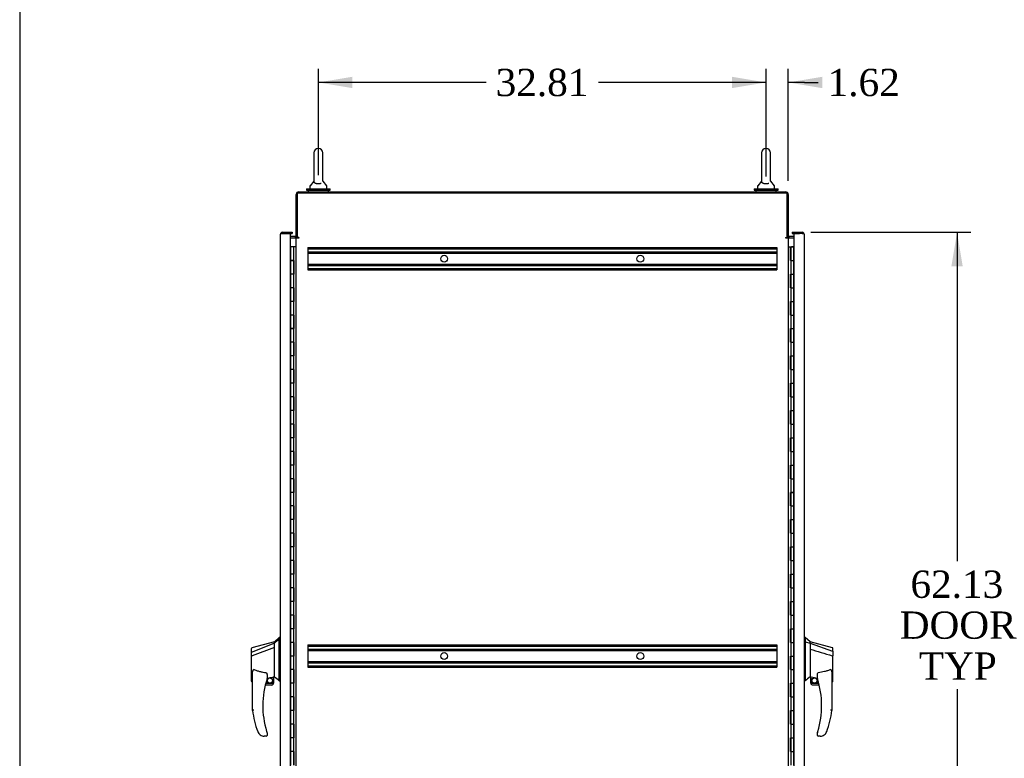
# Model space of a CAD drawing. Header units: inches. Extents: x 2 to 538, y -2 to 358.
# Tile 2 of 18: x 2 to 74, y 164 to 218. Entities that reach past the tile are written whole.
import ezdxf
from ezdxf.enums import TextEntityAlignment as Align
from ezdxf.lldxf.tags import DXFTag

# ---------------------------------------------------------------- set-up
doc = ezdxf.new("R2010")
doc.units = ezdxf.units.IN
doc.header["$MEASUREMENT"] = 0
for name, color, linetype in [('COM42890-5', 7, 'Continuous'), ('COM44036', 7, 'Continuous'), ('COM54578-60', 7, 'Continuous'), ('COM56746-3', 7, 'Continuous'), ('COM70839-3', 7, 'Continuous'), ('COM71118-4', 7, 'Continuous'), ('COM71119-3', 7, 'Continuous'), ('Default', 7, 'Continuous'), ('GSK11033', 7, 'Continuous'), ('HAN13066', 7, 'Continuous'), ('SCS00680', 7, 'Continuous'), ('WAF25362', 7, 'Continuous'), ('WAM254785', 7, 'Continuous')]:
    doc.layers.add(name, color=color, linetype=linetype)
doc.styles.add('SEACAD_Times_New_Roman', font='times.ttf')
tags = doc.linetypes.add('HIDDEN2', pattern=[0.1875, 0.125, -0.0625]).pattern_tags.tags
tags[6:7] = [DXFTag(74, 4), DXFTag(75, 0), DXFTag(340, '0'), DXFTag(46, 0.0), DXFTag(50, 0.0), DXFTag(44, 0.0), DXFTag(45, 0.0)]
tags[4:5] = [DXFTag(74, 4), DXFTag(75, 0), DXFTag(340, '0'), DXFTag(46, 0.0), DXFTag(50, 0.0), DXFTag(44, 0.0), DXFTag(45, 0.0)]
doc.dimstyles.new('HAMMOND_(STH_-_540x360)', dxfattribs={"dimtxt": 2, "dimasz": 2.5, "dimexe": 1, "dimexo": 1, "dimgap": 0.5, "dimtad": 0, "dimtih": 1, "dimtoh": 1, "dimzin": 0, "dimdsep": 46, "dimtxsty": 'SEACAD_Times_New_Roman', "dimblk1": '_SE_FILLED', "dimblk2": '_SE_FILLED', "dimsah": 1, "dimcen": 1, "dimadec": 0, "dimazin": 0, "dimtfac": 0.8, "dimtofl": 0, "dimtmove": 0, "dimatfit": 3, "dimfxl": 1, "dimtolj": 1, "dimtzin": 0, "dimarcsym": 0})

# ---------------------------------------------------------------- blocks, each defined once
blk = doc.blocks.new('SE4')
at = {"layer": 'COM42890-5', "color": 7, "linetype": 'HIDDEN2'}
for p, q in [((23.136, 201.4), (23.136, 201.262)), ((23.136, 201.4), (57.511, 201.4)), ((57.511, 201.4), (57.511, 201.262)), ((23.136, 201.305), (57.511, 201.305)), ((23.136, 201.262), (23.136, 199.913)), ((23.136, 201.081), (57.511, 201.081)), ((23.136, 200.986), (57.511, 200.986)), ((57.511, 201.262), (57.511, 199.913)), ((23.136, 200.189), (57.511, 200.189)), ((23.136, 200.094), (57.511, 200.094)), ((23.136, 199.913), (23.136, 199.775)), ((57.511, 199.913), (57.511, 199.775)), ((23.136, 199.87), (57.511, 199.87)), ((23.136, 199.775), (57.511, 199.775)), ((23.136, 172.27), (23.136, 172.132)), ((23.136, 172.27), (57.511, 172.27)), ((23.136, 172.175), (57.511, 172.175)), ((23.136, 172.132), (23.136, 170.783)), ((23.136, 171.951), (57.511, 171.951)), ((23.136, 171.856), (57.511, 171.856)), ((57.511, 172.27), (57.511, 172.132)), ((57.511, 172.132), (57.511, 170.783)), ((23.136, 171.059), (57.511, 171.059)), ((23.136, 170.964), (57.511, 170.964)), ((23.136, 170.783), (23.136, 170.645)), ((23.136, 170.74), (57.511, 170.74)), ((23.136, 170.645), (57.511, 170.645)), ((57.511, 170.783), (57.511, 170.645))]:
    blk.add_line(p, q, dxfattribs=at)
for centre in [(33.136, 200.587), (47.511, 200.587), (33.136, 171.457), (47.511, 171.457)]:
    blk.add_circle(centre, 0.25, dxfattribs=at)
at = {"layer": 'COM44036', "color": 7, "linetype": 'Continuous'}
for p, q in [((58.64, 202.521), (58.64, 202.426)), ((58.64, 202.521), (59.372, 202.521)), ((58.64, 202.426), (59.17, 202.426)), ((58.77, 202.426), (58.77, 140.491)), ((59.372, 202.426), (58.77, 202.426)), ((59.372, 202.426), (59.372, 202.426)), ((59.435, 202.426), (59.372, 202.426)), ((59.372, 202.426), (59.486, 202.426)), ((59.435, 202.426), (59.486, 202.465)), ((59.515, 202.378), (59.515, 140.539)), ((59.515, 202.378), (59.515, 202.378)), ((59.515, 202.378), (59.515, 202.378))]:
    blk.add_line(p, q, dxfattribs=at)
for start, end in [(37.50359, 90), (0.15607, 37.50359), (0, 0.07617)]:
    blk.add_arc((59.372, 202.378), 0.143, start, end, dxfattribs=at)
blk.add_open_spline([(59.486, 202.426), (59.495, 202.418), (59.503, 202.41), (59.51, 202.398), (59.512, 202.394), (59.515, 202.386), (59.515, 202.382), (59.515, 202.378)], degree=3, knots=[0, 0, 0, 0, 0.5, 0.5, 0.75, 0.75, 1, 1, 1, 1], dxfattribs=at)
at = {"layer": 'COM54578-60', "color": 7, "linetype": 'Continuous'}
for p, q in [((21.878, 201.458), (21.876, 201.458)), ((22.082, 201.458), (21.878, 201.458)), ((21.878, 201.458), (21.878, 200.458)), ((22.293, 201.458), (22.082, 201.458)), ((22.082, 201.458), (22.082, 200.458)), ((58.353, 201.458), (58.521, 201.458)), ((58.521, 201.458), (58.525, 201.458)), ((58.521, 200.458), (58.521, 201.458)), ((58.525, 201.458), (58.525, 200.458)), ((58.534, 201.458), (58.768, 201.458)), ((58.534, 201.458), (58.534, 200.458)), ((58.589, 201.467), (58.589, 201.493)), ((58.589, 201.493), (58.639, 201.493)), ((58.639, 201.467), (58.589, 201.467)), ((58.601, 201.467), (58.601, 201.458)), ((58.639, 201.493), (58.664, 201.493)), ((58.639, 201.467), (58.664, 201.467)), ((58.664, 201.493), (58.714, 201.493)), ((58.714, 201.467), (58.664, 201.467)), ((58.701, 201.458), (58.701, 201.467)), ((58.714, 201.493), (58.714, 201.467)), ((58.768, 201.458), (58.77, 201.458)), ((58.768, 200.458), (58.768, 201.458)), ((21.878, 200.458), (21.878, 199.457)), ((21.878, 200.458), (22.112, 200.458)), ((21.878, 200.458), (21.878, 200.458)), ((22.082, 200.458), (21.878, 200.458)), ((21.94, 200.458), (21.94, 200.458)), ((21.945, 200.458), (21.945, 200.458)), ((22.045, 200.458), (22.045, 200.458)), ((22.126, 200.458), (22.082, 200.458)), ((22.112, 199.458), (22.112, 200.458)), ((22.121, 199.458), (22.121, 200.458)), ((22.126, 200.458), (22.126, 199.458)), ((58.521, 200.458), (58.565, 200.458)), ((58.565, 200.458), (58.768, 200.458)), ((58.565, 200.458), (58.768, 200.458)), ((58.565, 199.458), (58.565, 200.458)), ((58.768, 199.458), (58.768, 200.458)), ((22.082, 199.458), (21.878, 199.458)), ((21.878, 199.458), (21.878, 198.458)), ((22.112, 199.457), (21.878, 199.457)), ((22.082, 199.458), (22.082, 198.458)), ((22.126, 199.458), (22.082, 199.458)), ((58.521, 198.458), (58.521, 199.458)), ((58.521, 199.458), (58.565, 199.458)), ((58.525, 199.458), (58.525, 198.458)), ((58.534, 199.459), (58.768, 199.459)), ((58.534, 199.458), (58.534, 198.458)), ((58.565, 199.458), (58.768, 199.458)), ((58.768, 198.458), (58.768, 199.459)), ((21.878, 198.458), (21.878, 197.457)), ((22.082, 198.458), (21.878, 198.458)), ((22.082, 198.458), (21.878, 198.458)), ((22.126, 198.458), (22.082, 198.458)), ((22.112, 197.458), (22.112, 198.458)), ((22.121, 197.458), (22.121, 198.458)), ((22.126, 198.458), (22.126, 197.458)), ((58.521, 198.458), (58.565, 198.458)), ((58.565, 198.458), (58.768, 198.458)), ((58.565, 198.458), (58.768, 198.458)), ((58.565, 197.458), (58.565, 198.458)), ((58.768, 197.458), (58.768, 198.458)), ((22.082, 197.458), (21.878, 197.458)), ((21.878, 197.458), (21.878, 196.458)), ((22.112, 197.457), (21.878, 197.457)), ((22.082, 197.458), (22.082, 196.458)), ((22.126, 197.458), (22.082, 197.458)), ((58.521, 196.458), (58.521, 197.458)), ((58.521, 197.458), (58.565, 197.458)), ((58.525, 197.458), (58.525, 196.458)), ((58.534, 197.459), (58.768, 197.459)), ((58.534, 197.458), (58.534, 196.458)), ((58.565, 197.458), (58.768, 197.458)), ((58.768, 196.458), (58.768, 197.459)), ((21.878, 196.458), (21.878, 195.457)), ((22.082, 196.458), (21.878, 196.458)), ((22.082, 196.458), (21.878, 196.458)), ((22.126, 196.458), (22.082, 196.458)), ((22.112, 195.458), (22.112, 196.458)), ((22.121, 195.458), (22.121, 196.458)), ((22.126, 196.458), (22.126, 195.458)), ((58.521, 196.458), (58.565, 196.458)), ((58.565, 196.458), (58.768, 196.458)), ((58.565, 196.458), (58.768, 196.458)), ((58.565, 195.458), (58.565, 196.458)), ((58.768, 195.458), (58.768, 196.458)), ((22.082, 195.458), (21.878, 195.458)), ((21.878, 195.458), (21.878, 194.458)), ((22.112, 195.457), (21.878, 195.457)), ((22.082, 195.458), (22.082, 194.458)), ((22.126, 195.458), (22.082, 195.458)), ((58.521, 194.458), (58.521, 195.458)), ((58.521, 195.458), (58.565, 195.458)), ((58.525, 195.458), (58.525, 194.458)), ((58.534, 195.459), (58.768, 195.459)), ((58.534, 195.458), (58.534, 194.458)), ((58.565, 195.458), (58.768, 195.458)), ((58.768, 194.458), (58.768, 195.459)), ((21.878, 194.458), (21.878, 193.457)), ((22.082, 194.458), (21.878, 194.458)), ((22.082, 194.458), (21.878, 194.458)), ((22.126, 194.458), (22.082, 194.458)), ((22.112, 193.458), (22.112, 194.458)), ((22.121, 193.458), (22.121, 194.458)), ((22.126, 194.458), (22.126, 193.458)), ((58.521, 194.458), (58.565, 194.458)), ((58.565, 194.458), (58.768, 194.458)), ((58.565, 194.458), (58.768, 194.458)), ((58.565, 193.458), (58.565, 194.458)), ((58.768, 193.458), (58.768, 194.458)), ((22.082, 193.458), (21.878, 193.458)), ((21.878, 193.458), (21.878, 192.458)), ((22.112, 193.457), (21.878, 193.457)), ((22.082, 193.458), (22.082, 192.458)), ((22.126, 193.458), (22.082, 193.458)), ((58.521, 192.458), (58.521, 193.458)), ((58.521, 193.458), (58.565, 193.458)), ((58.525, 193.458), (58.525, 192.458)), ((58.534, 193.459), (58.768, 193.459)), ((58.534, 193.458), (58.534, 192.458)), ((58.565, 193.458), (58.768, 193.458)), ((58.768, 192.458), (58.768, 193.459)), ((21.878, 192.458), (21.878, 191.457)), ((22.082, 192.458), (21.878, 192.458)), ((22.082, 192.458), (21.878, 192.458)), ((22.126, 192.458), (22.082, 192.458)), ((22.112, 191.458), (22.112, 192.458)), ((22.121, 191.458), (22.121, 192.458)), ((22.126, 192.458), (22.126, 191.458)), ((58.521, 192.458), (58.565, 192.458)), ((58.565, 192.458), (58.768, 192.458)), ((58.565, 192.458), (58.768, 192.458)), ((58.565, 191.458), (58.565, 192.458)), ((58.768, 191.458), (58.768, 192.458)), ((22.082, 191.458), (21.878, 191.458)), ((21.878, 191.458), (21.878, 190.458)), ((22.112, 191.457), (21.878, 191.457)), ((22.082, 191.458), (22.082, 190.458)), ((22.126, 191.458), (22.082, 191.458)), ((58.521, 190.458), (58.521, 191.458)), ((58.521, 191.458), (58.565, 191.458)), ((58.525, 191.458), (58.525, 190.458)), ((58.534, 191.459), (58.768, 191.459)), ((58.534, 191.458), (58.534, 190.458)), ((58.565, 191.458), (58.768, 191.458)), ((58.768, 190.458), (58.768, 191.459)), ((21.878, 190.458), (21.878, 189.457)), ((22.082, 190.458), (21.878, 190.458)), ((22.082, 190.458), (21.878, 190.458)), ((22.126, 190.458), (22.082, 190.458)), ((22.112, 189.458), (22.112, 190.458)), ((22.121, 189.458), (22.121, 190.458)), ((22.126, 190.458), (22.126, 189.458)), ((58.521, 190.458), (58.565, 190.458)), ((58.565, 190.458), (58.768, 190.458)), ((58.565, 190.458), (58.768, 190.458)), ((58.565, 189.458), (58.565, 190.458)), ((58.768, 189.458), (58.768, 190.458)), ((22.082, 189.458), (21.878, 189.458)), ((21.878, 189.458), (21.878, 188.458)), ((22.112, 189.457), (21.878, 189.457)), ((22.082, 189.458), (22.082, 188.458)), ((22.126, 189.458), (22.082, 189.458)), ((58.521, 188.458), (58.521, 189.458)), ((58.521, 189.458), (58.565, 189.458)), ((58.525, 189.458), (58.525, 188.458)), ((58.534, 189.459), (58.768, 189.459)), ((58.534, 189.458), (58.534, 188.458)), ((58.565, 189.458), (58.768, 189.458)), ((58.768, 188.458), (58.768, 189.459)), ((21.878, 188.458), (21.878, 187.457)), ((22.082, 188.458), (21.878, 188.458)), ((22.082, 188.458), (21.878, 188.458)), ((22.126, 188.458), (22.082, 188.458)), ((22.112, 187.458), (22.112, 188.458)), ((22.121, 187.458), (22.121, 188.458)), ((22.126, 188.458), (22.126, 187.458)), ((58.521, 188.458), (58.565, 188.458)), ((58.565, 188.458), (58.768, 188.458)), ((58.565, 188.458), (58.768, 188.458)), ((58.565, 187.458), (58.565, 188.458)), ((58.768, 187.458), (58.768, 188.458)), ((22.082, 187.458), (21.878, 187.458)), ((21.878, 187.458), (21.878, 186.458)), ((22.112, 187.457), (21.878, 187.457)), ((22.082, 187.458), (22.082, 186.458)), ((22.126, 187.458), (22.082, 187.458)), ((58.521, 186.458), (58.521, 187.458)), ((58.521, 187.458), (58.565, 187.458)), ((58.525, 187.458), (58.525, 186.458)), ((58.534, 187.459), (58.768, 187.459)), ((58.534, 187.458), (58.534, 186.458)), ((58.565, 187.458), (58.768, 187.458)), ((58.768, 186.458), (58.768, 187.459)), ((21.878, 186.458), (21.878, 185.457)), ((22.082, 186.458), (21.878, 186.458)), ((22.082, 186.458), (21.878, 186.458)), ((22.126, 186.458), (22.082, 186.458)), ((22.112, 185.458), (22.112, 186.458)), ((22.121, 185.458), (22.121, 186.458)), ((22.126, 186.458), (22.126, 185.458)), ((58.521, 186.458), (58.565, 186.458)), ((58.565, 186.458), (58.768, 186.458)), ((58.565, 186.458), (58.768, 186.458)), ((58.565, 185.458), (58.565, 186.458)), ((58.768, 185.458), (58.768, 186.458)), ((22.082, 185.458), (21.878, 185.458)), ((21.878, 185.458), (21.878, 184.458)), ((22.112, 185.457), (21.878, 185.457)), ((22.082, 185.458), (22.082, 184.458)), ((22.126, 185.458), (22.082, 185.458)), ((58.521, 184.458), (58.521, 185.458)), ((58.521, 185.458), (58.565, 185.458)), ((58.525, 185.458), (58.525, 184.458)), ((58.534, 185.459), (58.768, 185.459)), ((58.534, 185.458), (58.534, 184.458)), ((58.565, 185.458), (58.768, 185.458)), ((58.768, 184.458), (58.768, 185.459)), ((21.878, 184.458), (21.878, 183.457)), ((22.082, 184.458), (21.878, 184.458)), ((22.082, 184.458), (21.878, 184.458)), ((22.126, 184.458), (22.082, 184.458)), ((22.112, 183.458), (22.112, 184.458)), ((22.121, 183.458), (22.121, 184.458)), ((22.126, 184.458), (22.126, 183.458)), ((58.521, 184.458), (58.565, 184.458)), ((58.565, 184.458), (58.768, 184.458)), ((58.565, 184.458), (58.768, 184.458)), ((58.565, 183.458), (58.565, 184.458)), ((58.768, 183.458), (58.768, 184.458)), ((22.082, 183.458), (21.878, 183.458)), ((21.878, 183.458), (21.878, 182.458)), ((22.112, 183.457), (21.878, 183.457)), ((22.082, 183.458), (22.082, 182.458)), ((22.126, 183.458), (22.082, 183.458)), ((58.521, 182.458), (58.521, 183.458)), ((58.521, 183.458), (58.565, 183.458)), ((58.525, 183.458), (58.525, 182.458)), ((58.534, 183.459), (58.768, 183.459)), ((58.534, 183.458), (58.534, 182.458)), ((58.565, 183.458), (58.768, 183.458)), ((58.768, 182.458), (58.768, 183.459)), ((21.878, 182.458), (21.878, 181.457)), ((22.082, 182.458), (21.878, 182.458)), ((22.082, 182.458), (21.878, 182.458)), ((22.126, 182.458), (22.082, 182.458)), ((22.112, 181.458), (22.112, 182.458)), ((22.121, 181.458), (22.121, 182.458)), ((22.126, 182.458), (22.126, 181.458)), ((58.521, 182.458), (58.565, 182.458)), ((58.565, 182.458), (58.768, 182.458)), ((58.565, 182.458), (58.768, 182.458)), ((58.565, 181.458), (58.565, 182.458)), ((58.768, 181.458), (58.768, 182.458)), ((22.082, 181.458), (21.878, 181.458)), ((21.878, 181.458), (21.878, 180.458)), ((22.112, 181.457), (21.878, 181.457)), ((22.082, 181.458), (22.082, 180.458)), ((22.126, 181.458), (22.082, 181.458)), ((58.521, 180.458), (58.521, 181.458)), ((58.521, 181.458), (58.565, 181.458)), ((58.525, 181.458), (58.525, 180.458)), ((58.534, 181.459), (58.768, 181.459)), ((58.534, 181.458), (58.534, 180.458)), ((58.565, 181.458), (58.768, 181.458)), ((58.768, 180.458), (58.768, 181.459)), ((21.878, 180.458), (21.878, 179.457)), ((22.082, 180.458), (21.878, 180.458)), ((22.082, 180.458), (21.878, 180.458)), ((22.126, 180.458), (22.082, 180.458)), ((22.112, 179.458), (22.112, 180.458)), ((22.121, 179.458), (22.121, 180.458)), ((22.126, 180.458), (22.126, 179.458)), ((58.521, 180.458), (58.565, 180.458)), ((58.565, 180.458), (58.768, 180.458)), ((58.565, 180.458), (58.768, 180.458)), ((58.565, 179.458), (58.565, 180.458)), ((58.768, 179.458), (58.768, 180.458)), ((22.082, 179.458), (21.878, 179.458)), ((21.878, 179.458), (21.878, 178.458)), ((22.112, 179.457), (21.878, 179.457)), ((22.082, 179.458), (22.082, 178.458)), ((22.126, 179.458), (22.082, 179.458)), ((58.521, 178.458), (58.521, 179.458)), ((58.521, 179.458), (58.565, 179.458)), ((58.525, 179.458), (58.525, 178.458)), ((58.534, 179.459), (58.768, 179.459)), ((58.534, 179.458), (58.534, 178.458)), ((58.565, 179.458), (58.768, 179.458)), ((58.768, 178.458), (58.768, 179.459)), ((21.878, 178.458), (21.878, 177.457)), ((22.082, 178.458), (21.878, 178.458)), ((22.082, 178.458), (21.878, 178.458)), ((22.126, 178.458), (22.082, 178.458)), ((22.112, 177.458), (22.112, 178.458)), ((22.121, 177.458), (22.121, 178.458)), ((22.126, 178.458), (22.126, 177.458)), ((58.521, 178.458), (58.565, 178.458)), ((58.565, 178.458), (58.768, 178.458)), ((58.565, 178.458), (58.768, 178.458)), ((58.565, 177.458), (58.565, 178.458)), ((58.768, 177.458), (58.768, 178.458)), ((22.082, 177.458), (21.878, 177.458)), ((21.878, 177.458), (21.878, 176.458)), ((22.112, 177.457), (21.878, 177.457)), ((22.082, 177.458), (22.082, 176.458)), ((22.126, 177.458), (22.082, 177.458)), ((58.521, 176.458), (58.521, 177.458)), ((58.521, 177.458), (58.565, 177.458)), ((58.525, 177.458), (58.525, 176.458)), ((58.534, 177.459), (58.768, 177.459)), ((58.534, 177.458), (58.534, 176.458)), ((58.565, 177.458), (58.768, 177.458)), ((58.768, 176.458), (58.768, 177.459)), ((21.878, 176.458), (21.878, 175.457)), ((22.082, 176.458), (21.878, 176.458)), ((22.082, 176.458), (21.878, 176.458)), ((22.126, 176.458), (22.082, 176.458)), ((22.112, 175.458), (22.112, 176.458)), ((22.121, 175.458), (22.121, 176.458)), ((22.126, 176.458), (22.126, 175.458)), ((58.521, 176.458), (58.565, 176.458)), ((58.565, 176.458), (58.768, 176.458)), ((58.565, 176.458), (58.768, 176.458)), ((58.565, 175.458), (58.565, 176.458)), ((58.768, 175.458), (58.768, 176.458)), ((22.082, 175.458), (21.878, 175.458)), ((21.878, 175.458), (21.878, 174.458)), ((22.112, 175.457), (21.878, 175.457)), ((22.082, 175.458), (22.082, 174.458)), ((22.126, 175.458), (22.082, 175.458)), ((58.521, 174.458), (58.521, 175.458)), ((58.521, 175.458), (58.565, 175.458)), ((58.525, 175.458), (58.525, 174.458)), ((58.534, 175.459), (58.768, 175.459)), ((58.534, 175.458), (58.534, 174.458)), ((58.565, 175.458), (58.768, 175.458)), ((58.768, 174.458), (58.768, 175.459)), ((21.878, 174.458), (21.878, 173.457)), ((22.082, 174.458), (21.878, 174.458)), ((22.082, 174.458), (21.878, 174.458)), ((22.126, 174.458), (22.082, 174.458)), ((22.112, 173.458), (22.112, 174.458)), ((22.121, 173.458), (22.121, 174.458)), ((22.126, 174.458), (22.126, 173.458)), ((58.521, 174.458), (58.565, 174.458)), ((58.565, 174.458), (58.768, 174.458)), ((58.565, 174.458), (58.768, 174.458)), ((58.565, 173.458), (58.565, 174.458)), ((58.768, 173.458), (58.768, 174.458)), ((22.082, 173.458), (21.878, 173.458)), ((21.878, 173.458), (21.878, 172.458)), ((22.112, 173.457), (21.878, 173.457)), ((22.082, 173.458), (22.082, 172.458)), ((22.126, 173.458), (22.082, 173.458)), ((58.521, 172.458), (58.521, 173.458)), ((58.521, 173.458), (58.565, 173.458)), ((58.525, 173.458), (58.525, 172.458)), ((58.534, 173.459), (58.768, 173.459)), ((58.534, 173.458), (58.534, 172.458)), ((58.565, 173.458), (58.768, 173.458)), ((58.768, 172.458), (58.768, 173.459)), ((21.878, 172.458), (21.878, 171.457)), ((22.082, 172.458), (21.878, 172.458)), ((22.082, 172.458), (21.878, 172.458)), ((22.126, 172.458), (22.082, 172.458)), ((22.112, 171.458), (22.112, 172.458)), ((22.121, 171.458), (22.121, 172.458)), ((22.126, 172.458), (22.126, 171.458)), ((58.521, 172.458), (58.565, 172.458)), ((58.565, 172.458), (58.768, 172.458)), ((58.565, 172.458), (58.768, 172.458)), ((58.565, 171.458), (58.565, 172.458)), ((58.768, 171.458), (58.768, 172.458)), ((22.082, 171.458), (21.878, 171.458)), ((21.878, 171.458), (21.878, 170.458)), ((22.112, 171.457), (21.878, 171.457)), ((22.082, 171.458), (22.082, 170.458)), ((22.126, 171.458), (22.082, 171.458)), ((58.521, 170.458), (58.521, 171.458)), ((58.521, 171.458), (58.565, 171.458)), ((58.525, 171.458), (58.525, 170.458)), ((58.534, 171.459), (58.768, 171.459)), ((58.534, 171.458), (58.534, 170.458)), ((58.565, 171.458), (58.768, 171.458)), ((58.768, 170.458), (58.768, 171.459)), ((21.878, 170.458), (21.878, 169.457)), ((22.082, 170.458), (21.878, 170.458)), ((22.082, 170.458), (21.878, 170.458)), ((22.126, 170.458), (22.082, 170.458)), ((22.112, 169.458), (22.112, 170.458)), ((22.121, 169.458), (22.121, 170.458)), ((22.126, 170.458), (22.126, 169.458)), ((58.521, 170.458), (58.565, 170.458)), ((58.565, 170.458), (58.768, 170.458)), ((58.565, 170.458), (58.768, 170.458)), ((58.565, 169.458), (58.565, 170.458)), ((58.768, 169.458), (58.768, 170.458)), ((22.082, 169.458), (21.878, 169.458)), ((21.878, 169.458), (21.878, 168.458)), ((22.112, 169.457), (21.878, 169.457)), ((22.082, 169.458), (22.082, 168.458)), ((22.126, 169.458), (22.082, 169.458)), ((58.521, 168.458), (58.521, 169.458)), ((58.521, 169.458), (58.565, 169.458)), ((58.525, 169.458), (58.525, 168.458)), ((58.534, 169.459), (58.768, 169.459)), ((58.534, 169.458), (58.534, 168.458)), ((58.565, 169.458), (58.768, 169.458)), ((58.768, 168.458), (58.768, 169.459)), ((21.878, 168.458), (21.878, 167.457)), ((22.082, 168.458), (21.878, 168.458)), ((22.082, 168.458), (21.878, 168.458)), ((22.126, 168.458), (22.082, 168.458)), ((22.112, 167.458), (22.112, 168.458)), ((22.121, 167.458), (22.121, 168.458)), ((22.126, 168.458), (22.126, 167.458)), ((58.521, 168.458), (58.565, 168.458)), ((58.565, 168.458), (58.768, 168.458)), ((58.565, 168.458), (58.768, 168.458)), ((58.565, 167.458), (58.565, 168.458)), ((58.768, 167.458), (58.768, 168.458)), ((22.082, 167.458), (21.878, 167.458)), ((21.878, 167.458), (21.878, 166.458)), ((22.112, 167.457), (21.878, 167.457)), ((22.082, 167.458), (22.082, 166.458)), ((22.126, 167.458), (22.082, 167.458)), ((58.521, 166.458), (58.521, 167.458)), ((58.521, 167.458), (58.565, 167.458)), ((58.525, 167.458), (58.525, 166.458)), ((58.534, 167.459), (58.768, 167.459)), ((58.534, 167.458), (58.534, 166.458)), ((58.565, 167.458), (58.768, 167.458)), ((58.768, 166.458), (58.768, 167.459)), ((21.878, 166.458), (21.878, 165.457)), ((22.082, 166.458), (21.878, 166.458)), ((22.082, 166.458), (21.878, 166.458)), ((22.126, 166.458), (22.082, 166.458)), ((22.112, 165.458), (22.112, 166.458)), ((22.121, 165.458), (22.121, 166.458)), ((22.126, 166.458), (22.126, 165.458)), ((58.521, 166.458), (58.565, 166.458)), ((58.565, 166.458), (58.768, 166.458)), ((58.565, 166.458), (58.768, 166.458)), ((58.565, 165.458), (58.565, 166.458)), ((58.768, 165.458), (58.768, 166.458)), ((22.082, 165.458), (21.878, 165.458)), ((21.878, 165.458), (21.878, 164.458)), ((22.112, 165.457), (21.878, 165.457)), ((22.082, 165.458), (22.082, 164.458)), ((22.126, 165.458), (22.082, 165.458)), ((58.521, 164.458), (58.521, 165.458)), ((58.521, 165.458), (58.565, 165.458)), ((58.525, 165.458), (58.525, 164.458)), ((58.534, 165.459), (58.768, 165.459)), ((58.534, 165.458), (58.534, 164.458)), ((58.565, 165.458), (58.768, 165.458)), ((58.768, 164.458), (58.768, 165.459)), ((21.878, 164.458), (21.878, 163.457)), ((22.082, 164.458), (21.878, 164.458)), ((22.082, 164.458), (21.878, 164.458)), ((22.126, 164.458), (22.082, 164.458)), ((22.112, 163.458), (22.112, 164.458)), ((22.121, 163.458), (22.121, 164.458)), ((22.126, 164.458), (22.126, 163.458)), ((58.521, 164.458), (58.565, 164.458)), ((58.565, 164.458), (58.768, 164.458)), ((58.565, 164.458), (58.768, 164.458)), ((58.565, 163.458), (58.565, 164.458)), ((58.768, 163.458), (58.768, 164.458))]:
    blk.add_line(p, q, dxfattribs=at)
at = {"layer": 'COM56746-3', "color": 7, "linetype": 'Continuous'}
for p, q in [((21.131, 140.539), (21.131, 202.378)), ((21.131, 202.378), (21.131, 202.378)), ((21.131, 202.378), (21.131, 202.378)), ((21.131, 202.378), (21.131, 202.378)), ((21.212, 202.426), (21.161, 202.465)), ((21.274, 202.426), (21.161, 202.426)), ((21.274, 202.426), (21.212, 202.426)), ((21.274, 202.521), (22.006, 202.521)), ((21.876, 202.426), (21.274, 202.426)), ((21.274, 202.426), (21.274, 202.426)), ((21.476, 202.426), (22.006, 202.426)), ((21.876, 140.491), (21.876, 202.426)), ((22.006, 202.521), (22.006, 202.426))]:
    blk.add_line(p, q, dxfattribs=at)
for start, end in [(142.49641, 179.84393), (179.92383, 180), (90, 142.49641)]:
    blk.add_arc((21.274, 202.378), 0.143, start, end, dxfattribs=at)
blk.add_open_spline([(21.161, 202.426), (21.151, 202.418), (21.144, 202.41), (21.136, 202.398), (21.134, 202.394), (21.132, 202.386), (21.131, 202.382), (21.131, 202.378)], degree=3, knots=[0, 0, 0, 0, 0.5, 0.5, 0.75, 0.75, 1, 1, 1, 1], dxfattribs=at)
at = {"layer": 'COM70839-3', "color": 7, "linetype": 'Continuous'}
for p, q in [((22.367, 202.112), (22.38, 202.142)), ((58.279, 202.112), (58.266, 202.142))]:
    blk.add_line(p, q, dxfattribs=at)
at = {"layer": 'COM71118-4', "color": 7, "linetype": 'Continuous'}
for p, q in [((22.293, 202.142), (22.293, 205.297)), ((22.483, 205.487), (58.163, 205.487)), ((58.353, 205.297), (58.353, 202.142)), ((22.198, 202.207), (21.876, 202.207)), ((22.388, 202.142), (22.293, 202.142)), ((58.258, 202.142), (58.353, 202.142)), ((58.77, 202.207), (58.448, 202.207))]:
    blk.add_line(p, q, dxfattribs=at)
for centre, radius, start, end in [((22.483, 205.297), 0.19, 90, 180), ((58.163, 205.297), 0.19, 0, 90), ((22.198, 202.302), 0.095, 270, 0), ((22.198, 202.302), 0.19, 270, 302.6369), ((58.448, 202.302), 0.19, 237.3631, 270), ((58.448, 202.302), 0.095, 180, 270)]:
    blk.add_arc(centre, radius, start, end, dxfattribs=at)
at = {"layer": 'COM71119-3', "color": 7, "linetype": 'Continuous'}
for p, q in [((58.258, 205.392), (22.388, 205.392)), ((22.388, 202.142), (22.388, 205.392)), ((58.258, 205.392), (58.258, 202.142)), ((21.876, 202.112), (22.198, 202.112)), ((22.293, 202.112), (22.198, 202.112)), ((22.293, 202.112), (22.483, 202.112)), ((22.293, 140.802), (22.293, 202.112)), ((22.483, 202.142), (22.388, 202.142)), ((58.163, 202.142), (58.258, 202.142)), ((58.163, 202.112), (58.353, 202.112)), ((58.353, 202.112), (58.353, 140.802)), ((58.448, 202.112), (58.353, 202.112)), ((58.448, 202.112), (58.77, 202.112))]:
    blk.add_line(p, q, dxfattribs=at)
for centre, start, end in [((22.483, 202.127), 270, 90), ((58.163, 202.127), 90, 270)]:
    blk.add_arc(centre, 0.015, start, end, dxfattribs=at)
at = {"layer": 'GSK11033', "color": 7, "linetype": 'Continuous'}
for p, q in [((21.226, 202.426), (21.476, 202.426)), ((21.226, 202.426), (21.226, 202.426)), ((21.476, 202.426), (21.476, 202.426)), ((21.531, 202.426), (21.531, 202.426)), ((59.116, 202.426), (59.116, 202.426)), ((59.42, 202.426), (59.17, 202.426)), ((59.17, 202.426), (59.17, 202.426)), ((59.42, 202.426), (59.42, 202.426))]:
    blk.add_line(p, q, dxfattribs=at)
at = {"layer": 'HAN13066', "color": 7, "linetype": 'Continuous'}
for p, q in [((20.696, 172.508), (19.048, 172.067)), ((21.051, 172.808), (20.696, 172.508)), ((20.696, 172.396), (20.696, 172.508)), ((21.131, 172.808), (21.048, 172.808)), ((21.051, 172.808), (21.051, 172.707)), ((21.051, 172.647), (21.051, 172.707)), ((21.051, 172.561), (21.051, 172.647)), ((21.051, 170.07), (21.051, 172.561)), ((59.598, 172.808), (59.515, 172.808)), ((59.595, 172.808), (59.595, 172.647)), ((59.95, 172.508), (59.595, 172.808)), ((59.595, 172.647), (59.595, 172.561)), ((59.595, 172.561), (59.595, 172.502)), ((59.595, 172.502), (59.95, 172.396)), ((59.595, 172.502), (59.595, 170.07)), ((59.95, 172.436), (59.95, 172.508)), ((61.598, 172.067), (59.95, 172.508)), ((19.016, 171.715), (19.016, 172.012)), ((20.696, 172.396), (19.061, 171.741)), ((20.696, 172.083), (19.072, 171.479)), ((20.696, 172.25), (20.696, 172.396)), ((20.696, 172.156), (20.696, 172.25)), ((20.696, 172.083), (20.696, 172.156)), ((20.696, 170.198), (20.696, 172.083)), ((59.95, 172.436), (59.95, 172.41)), ((59.95, 172.41), (59.95, 172.396)), ((59.95, 172.396), (59.95, 171.965)), ((59.95, 172.396), (61.588, 171.825)), ((59.95, 171.965), (59.95, 170.467)), ((61.63, 171.79), (61.63, 171.989)), ((61.63, 171.79), (61.63, 171.477)), ((19.016, 171.481), (19.016, 171.715)), ((19.016, 169.609), (19.016, 171.481)), ((19.07, 171.479), (19.072, 171.479)), ((61.575, 171.475), (61.577, 171.475)), ((61.63, 169.609), (61.63, 171.477)), ((59.95, 170.467), (59.95, 170.198)), ((19.096, 167.476), (19.096, 170.146)), ((20.156, 170.066), (20.156, 169.802)), ((20.156, 169.816), (20.283, 169.845)), ((20.367, 169.865), (20.601, 169.92)), ((20.631, 169.923), (20.696, 169.938)), ((20.631, 169.923), (20.631, 169.924)), ((20.631, 169.924), (20.631, 169.458)), ((20.696, 170.051), (20.696, 170.198)), ((20.696, 169.938), (20.696, 170.051)), ((21.051, 169.665), (21.051, 170.07)), ((21.051, 169.64), (21.051, 169.665)), ((21.051, 169.638), (21.131, 169.638)), ((59.595, 169.638), (59.515, 169.638)), ((59.595, 170.07), (59.595, 169.786)), ((59.595, 169.786), (59.595, 169.638)), ((59.95, 170.198), (59.95, 169.985)), ((59.95, 169.985), (59.95, 169.958)), ((59.95, 169.958), (59.95, 169.94)), ((59.95, 169.94), (59.95, 169.938)), ((59.95, 169.938), (60.015, 169.923)), ((60.015, 169.458), (60.015, 169.925)), ((60.49, 169.802), (60.49, 170.076)), ((61.55, 170.148), (61.55, 167.476)), ((19.09, 169.551), (19.096, 169.552)), ((20.506, 169.333), (20.026, 169.333)), ((20.058, 169.458), (20.631, 169.458)), ((60.015, 169.458), (60.589, 169.458)), ((60.621, 169.333), (60.14, 169.333)), ((61.55, 169.552), (61.556, 169.551)), ((19.659, 165.673), (19.658, 165.672)), ((20.096, 165.583), (19.941, 165.583)), ((20.156, 165.822), (20.156, 165.643)), ((60.49, 165.643), (60.49, 165.822)), ((60.705, 165.583), (60.55, 165.583)), ((60.989, 165.672), (60.988, 165.673))]:
    blk.add_line(p, q, dxfattribs=at)
for centre, radius in [((20.37, 169.662), 0.188), ((60.277, 169.662), 0.202), ((60.277, 169.662), 0.188)]:
    blk.add_circle(centre, radius, dxfattribs=at)
for centre, radius, start, end in [((19.076, 172.012), 0.06, 105.82399, 180.01847), ((61.57, 172.012), 0.06, 359.98153, 73.90261), ((19.061, 171.839), 0.361, 262.90649, 271.52325), ((19.076, 169.609), 0.06, 179.99985, 283.62144), ((26.26, 167.812), 6.417, 162.10501, 197.01016), ((20.096, 169.802), 0.06, 342.10501, 0), ((20.37, 169.662), 0.202, 115.2676, 90.89564), ((20.108, 170.79), 0.961, 280.53162, 285.63162), ((-15.715, 126.492), 56.686, 49.56494, 50.03473), ((96.361, 126.492), 56.686, 129.96527, 130.43506), ((60.55, 169.802), 0.06, 180, 197.89499), ((54.386, 167.812), 6.417, 342.98984, 17.89499), ((61.57, 169.609), 0.06, 256.38739, 0), ((20.506, 169.458), 0.125, 270, 310.5358), ((20.506, 169.458), 0.125, 310.5358, 346.11346), ((20.506, 169.458), 0.125, 346.11346, 360), ((60.14, 169.458), 0.125, 180, 193.88654), ((60.14, 169.458), 0.125, 193.88654, 229.4642), ((60.14, 169.458), 0.125, 229.4642, 270), ((26.436, 168.411), 7.4, 187.26095, 199.71455), ((54.21, 168.411), 7.4, 340.28545, 352.73905), ((19.941, 166.083), 0.5, 199.71455, 235.43766), ((19.941, 166.083), 0.5, 235.43766, 270), ((20.096, 165.643), 0.06, 270, 0), ((20.096, 165.822), 0.06, 0, 17.89499), ((60.55, 165.822), 0.06, 162.10501, 180), ((60.55, 165.643), 0.06, 180, 270), ((60.705, 166.083), 0.5, 270, 304.56234), ((60.705, 166.083), 0.5, 304.56234, 340.28545)]:
    blk.add_arc(centre, radius, start, end, dxfattribs=at)
for points in [[(21.051, 172.707), (20.933, 172.603), (20.815, 172.5), (20.696, 172.396)], [(59.95, 171.965), (60.492, 171.802), (61.033, 171.638), (61.575, 171.475)], [(60.045, 169.921), (60.194, 169.889), (60.342, 169.856), (60.49, 169.824)]]:
    blk.add_open_spline(points, degree=3, dxfattribs=at)
for points, knots in [([(61.588, 171.825), (61.6, 171.822), (61.611, 171.818), (61.626, 171.805), (61.63, 171.798), (61.63, 171.79)], [0, 0, 0, 0, 0.5, 0.5, 1, 1, 1, 1]), ([(19.061, 171.741), (19.048, 171.739), (19.037, 171.736), (19.021, 171.727), (19.016, 171.721), (19.016, 171.715)], [0, 0, 0, 0, 0.5, 0.5, 1, 1, 1, 1]), ([(61.577, 171.475), (61.584, 171.475), (61.591, 171.475), (61.604, 171.475), (61.61, 171.475), (61.617, 171.476), (61.619, 171.476), (61.623, 171.476), (61.625, 171.476), (61.628, 171.477), (61.629, 171.477), (61.63, 171.477), (61.63, 171.477), (61.63, 171.477)], [0, 0, 0, 0, 0.25, 0.25, 0.5, 0.5, 0.625, 0.625, 0.75, 0.75, 0.875, 0.875, 1, 1, 1, 1]), ([(19.096, 170.146), (19.096, 170.204), (19.1, 170.261), (19.115, 170.346), (19.121, 170.375), (19.136, 170.416), (19.141, 170.429), (19.154, 170.447), (19.159, 170.453), (19.171, 170.46), (19.179, 170.461), (19.186, 170.459)], [0, 0, 0, 0, 0.5, 0.5, 0.75, 0.75, 0.875, 0.875, 0.9375, 0.9375, 1, 1, 1, 1]), ([(20.096, 170.22), (20.018, 170.231), (19.941, 170.243), (19.786, 170.273), (19.709, 170.29), (19.557, 170.33), (19.482, 170.352), (19.333, 170.402), (19.259, 170.429), (19.186, 170.459)], [0, 0, 0, 0, 0.25, 0.25, 0.5, 0.5, 0.75, 0.75, 1, 1, 1, 1]), ([(61.46, 170.459), (61.387, 170.43), (61.313, 170.404), (61.164, 170.356), (61.088, 170.334), (60.86, 170.277), (60.706, 170.249), (60.55, 170.227)], [0, 0, 0, 0, 0.25, 0.25, 0.5, 0.5, 1, 1, 1, 1]), ([(61.46, 170.459), (61.462, 170.46), (61.464, 170.461), (61.468, 170.461), (61.47, 170.461), (61.475, 170.46), (61.479, 170.459), (61.485, 170.455), (61.488, 170.453), (61.493, 170.447), (61.495, 170.444), (61.501, 170.435), (61.505, 170.429), (61.511, 170.416), (61.513, 170.409), (61.521, 170.389), (61.525, 170.375), (61.531, 170.347), (61.534, 170.332), (61.541, 170.29), (61.545, 170.262), (61.549, 170.205), (61.55, 170.176), (61.55, 170.148)], [0, 0, 0, 0, 0.015625, 0.015625, 0.03125, 0.03125, 0.0625, 0.0625, 0.09375, 0.09375, 0.125, 0.125, 0.1875, 0.1875, 0.25, 0.25, 0.375, 0.375, 0.5, 0.5, 0.75, 0.75, 1, 1, 1, 1]), ([(20.096, 170.22), (20.1, 170.22), (20.104, 170.218), (20.11, 170.214), (20.113, 170.212), (20.121, 170.203), (20.125, 170.197), (20.133, 170.184), (20.136, 170.178), (20.141, 170.164), (20.143, 170.157), (20.149, 170.136), (20.152, 170.122), (20.154, 170.101), (20.155, 170.094), (20.156, 170.08), (20.156, 170.073), (20.156, 170.066)], [0, 0, 0, 0, 0.0625, 0.0625, 0.125, 0.125, 0.25, 0.25, 0.375, 0.375, 0.5, 0.5, 0.75, 0.75, 0.875, 0.875, 1, 1, 1, 1]), ([(20.601, 169.92), (20.605, 169.92), (20.609, 169.921), (20.616, 169.923), (20.62, 169.923), (20.628, 169.924), (20.631, 169.924), (20.631, 169.924)], [0, 0, 0, 0, 0.25, 0.25, 0.5, 0.5, 1, 1, 1, 1]), ([(60.015, 169.925), (60.015, 169.925), (60.016, 169.925), (60.019, 169.925), (60.021, 169.925), (60.03, 169.924), (60.037, 169.923), (60.045, 169.921)], [0, 0, 0, 0, 0.25, 0.25, 0.5, 0.5, 1, 1, 1, 1]), ([(60.49, 170.076), (60.49, 170.083), (60.491, 170.09), (60.492, 170.103), (60.492, 170.11), (60.495, 170.131), (60.498, 170.145), (60.506, 170.172), (60.511, 170.186), (60.522, 170.205), (60.526, 170.211), (60.533, 170.219), (60.536, 170.221), (60.543, 170.225), (60.546, 170.227), (60.55, 170.227)], [0, 0, 0, 0, 0.125, 0.125, 0.25, 0.25, 0.5, 0.5, 0.75, 0.75, 0.875, 0.875, 0.9375, 0.9375, 1, 1, 1, 1]), ([(19.186, 167.481), (19.18, 167.481), (19.174, 167.481), (19.163, 167.48), (19.157, 167.48), (19.141, 167.479), (19.131, 167.478), (19.118, 167.477), (19.115, 167.477), (19.108, 167.476), (19.105, 167.476), (19.101, 167.476), (19.099, 167.476), (19.097, 167.476), (19.096, 167.476), (19.096, 167.476)], [0, 0, 0, 0, 0.125, 0.125, 0.25, 0.25, 0.5, 0.5, 0.625, 0.625, 0.75, 0.75, 0.875, 0.875, 1, 1, 1, 1]), ([(61.55, 167.476), (61.55, 167.476), (61.55, 167.476), (61.547, 167.476), (61.546, 167.476), (61.541, 167.476), (61.538, 167.476), (61.532, 167.477), (61.528, 167.477), (61.516, 167.478), (61.506, 167.479), (61.489, 167.48), (61.484, 167.48), (61.472, 167.481), (61.466, 167.481), (61.46, 167.481)], [0, 0, 0, 0, 0.125, 0.125, 0.25, 0.25, 0.375, 0.375, 0.5, 0.5, 0.75, 0.75, 0.875, 0.875, 1, 1, 1, 1]), ([(20.124, 165.935), (20.129, 165.917), (20.134, 165.9), (20.142, 165.874), (20.145, 165.866), (20.149, 165.854), (20.15, 165.85), (20.152, 165.845), (20.152, 165.843), (20.153, 165.841), (20.153, 165.84), (20.153, 165.84)], [0, 0, 0, 0, 0.5, 0.5, 0.75, 0.75, 0.875, 0.875, 0.9375, 0.9375, 1, 1, 1, 1]), ([(60.493, 165.84), (60.493, 165.84), (60.493, 165.841), (60.494, 165.843), (60.495, 165.845), (60.496, 165.85), (60.498, 165.854), (60.502, 165.866), (60.504, 165.875), (60.512, 165.9), (60.518, 165.917), (60.523, 165.935)], [0, 0, 0, 0, 0.0625, 0.0625, 0.125, 0.125, 0.25, 0.25, 0.5, 0.5, 1, 1, 1, 1])]:
    blk.add_open_spline(points, degree=3, knots=knots, dxfattribs=at)
at = {"layer": 'SCS00680', "color": 7, "linetype": 'Continuous'}
for p, q in [((23.586, 208.346), (23.586, 206.276)), ((24.249, 206.276), (24.249, 208.346)), ((56.398, 208.346), (56.398, 206.276)), ((57.061, 206.276), (57.061, 208.346)), ((23.292, 205.901), (23.292, 205.781)), ((23.577, 206.266), (23.306, 205.939)), ((24.528, 205.939), (24.257, 206.266)), ((24.542, 205.781), (24.542, 205.901)), ((56.104, 205.901), (56.104, 205.781)), ((56.389, 206.266), (56.118, 205.939)), ((57.34, 205.939), (57.069, 206.266)), ((57.354, 205.781), (57.354, 205.901))]:
    blk.add_line(p, q, dxfattribs=at)
for centre, radius, start, end in [((23.917, 208.346), 0.331, 0, 180), ((56.729, 208.346), 0.331, 0, 180), ((23.352, 205.901), 0.06, 140.32138, 180), ((23.352, 205.781), 0.06, 180, 270), ((24.482, 205.781), 0.06, 270, 0), ((24.482, 205.901), 0.06, 0, 39.67862), ((56.164, 205.901), 0.06, 140.32138, 180), ((56.164, 205.781), 0.06, 180, 270), ((57.294, 205.781), 0.06, 270, 0), ((57.294, 205.901), 0.06, 0, 39.67862)]:
    blk.add_arc(centre, radius, start, end, dxfattribs=at)
for points in [[(24.124, 206.108), (24.121, 206.106), (24.1, 206.095), (24.046, 206.078), (23.962, 206.065), (23.871, 206.065), (23.785, 206.079), (23.711, 206.105), (23.653, 206.14), (23.612, 206.182), (23.593, 206.223), (23.588, 206.25), (23.587, 206.259)], [(56.936, 206.108), (56.933, 206.106), (56.912, 206.095), (56.858, 206.078), (56.774, 206.065), (56.683, 206.065), (56.597, 206.079), (56.523, 206.105), (56.465, 206.14), (56.424, 206.182), (56.405, 206.223), (56.4, 206.25), (56.399, 206.259)]]:
    blk.add_open_spline(points, degree=3, knots=[0, 0, 0, 0, 0.0115124, 0.1013063, 0.1866565, 0.2772647, 0.3666571, 0.4573181, 0.5531083, 0.6578491, 0.7766403, 0.8626458, 0.8626458, 0.8626458, 0.8626458], dxfattribs=at)
at = {"layer": 'WAF25362', "color": 7, "linetype": 'Continuous'}
for p, q in [((23.042, 205.721), (24.792, 205.721)), ((23.042, 205.721), (23.042, 205.612)), ((24.792, 205.612), (24.792, 205.721)), ((55.854, 205.721), (57.604, 205.721)), ((55.854, 205.721), (55.854, 205.612)), ((57.604, 205.612), (57.604, 205.721)), ((23.042, 205.612), (24.792, 205.612)), ((55.854, 205.612), (57.604, 205.612))]:
    blk.add_line(p, q, dxfattribs=at)
at = {"layer": 'WAM254785', "color": 7, "linetype": 'Continuous'}
for p, q in [((23.167, 205.612), (23.167, 205.487)), ((24.667, 205.487), (24.667, 205.612)), ((55.979, 205.612), (55.979, 205.487)), ((57.479, 205.487), (57.479, 205.612))]:
    blk.add_line(p, q, dxfattribs=at)
blk = doc.blocks.new('DMBLK399')
at = {"layer": 'Default', "linetype": 'Continuous'}
for points in [[(54.229, 213.925), (54.229, 213.091), (56.729, 213.508)], [(60.853, 213.925), (58.353, 213.508), (60.853, 213.091)]]:
    blk.add_hatch(color=7, dxfattribs=at).paths.add_polyline_path(points)
at = {"layer": 'Default', "color": 7, "linetype": 'Continuous'}
for p, q in [((56.729, 206.612), (56.729, 214.508)), ((58.353, 206.297), (58.353, 214.508)), ((56.729, 213.508), (51.729, 213.508)), ((59.543, 213.508), (58.353, 213.508)), ((59.543, 213.508), (60.543, 213.508))]:
    blk.add_line(p, q, dxfattribs=at)
at = {"layer": 'Default', "color": 7, "linetype": 'Continuous', "style": 'SEACAD_Times_New_Roman'}
blk.add_text('1.62', height=2, dxfattribs=at).set_placement((61.243, 214.508), align=Align.TOP_LEFT)
blk = doc.blocks.new('_SE_FILLED')
at = {"color": 0}
blk.add_line((0, 0), (-1, 0), dxfattribs=at)
blk.add_solid([(0, 0), (-1, -0.1665), (-1, 0.1665), (0, 0)], dxfattribs=at)
blk = doc.blocks.new('DMBLK400')
at = {"layer": 'Default', "linetype": 'Continuous'}
for points in [[(26.417, 213.925), (23.917, 213.508), (26.417, 213.091)], [(54.229, 213.925), (54.229, 213.091), (56.729, 213.508)]]:
    blk.add_hatch(color=7, dxfattribs=at).paths.add_polyline_path(points)
at = {"layer": 'Default', "color": 7, "linetype": 'Continuous'}
for p, q in [((23.917, 206.721), (23.917, 214.508)), ((56.729, 206.612), (56.729, 214.508)), ((36.211, 213.508), (23.917, 213.508)), ((56.729, 213.508), (44.436, 213.508))]:
    blk.add_line(p, q, dxfattribs=at)
at = {"layer": 'Default', "color": 7, "linetype": 'Continuous', "style": 'SEACAD_Times_New_Roman'}
blk.add_text('32.81', height=2, dxfattribs=at).set_placement((36.911, 214.508), align=Align.TOP_LEFT)
blk = doc.blocks.new('DMBLK401')
at = {"layer": 'Default', "linetype": 'Continuous'}
for points in [[(71.143, 200.021), (70.726, 202.521), (70.309, 200.021)], [(71.143, 142.896), (70.309, 142.896), (70.726, 140.396)]]:
    blk.add_hatch(color=7, dxfattribs=at).paths.add_polyline_path(points)
at = {"layer": 'Default', "color": 7, "linetype": 'Continuous'}
for p, q in [((60.006, 202.521), (71.726, 202.521)), ((70.726, 202.521), (70.726, 178.423)), ((70.726, 169.023), (70.726, 140.396)), ((60.006, 140.396), (71.726, 140.396))]:
    blk.add_line(p, q, dxfattribs=at)
at = {"layer": 'Default', "color": 7, "linetype": 'Continuous', "style": 'SEACAD_Times_New_Roman'}
for s, p in [('62.13', (67.314, 177.723)), ('DOOR', (66.532, 174.723)), ('TYP', (67.93, 171.723))]:
    blk.add_text(s, height=2, dxfattribs=at).set_placement(p, align=Align.TOP_LEFT)
blk = doc.blocks.new('BORDER')
at = {"layer": 'Default', "color": 7, "linetype": 'Continuous'}
blk.add_line((-41.86, 27.86), (-41.86, 0), dxfattribs=at)

msp = doc.modelspace()

# ---------------------------------------------------------------- block references
at = {"layer": 'Default', "color": 7, "xscale": 12.8, "yscale": 12.8, "zscale": 12.8}
msp.add_blockref('BORDER', (537.834, 1.476), dxfattribs=at)
at = {"layer": 'Default'}
msp.add_blockref('SE4', (0, 0), dxfattribs=at)

# ---------------------------------------------------------------- dimensions: what is measured, and where the dimension line sits
at = {"layer": 'Default', "color": 7, "linetype": 'Continuous'}
dim = msp.add_linear_dim(base=(23.917, 213.508), p1=(56.729, 205.612), p2=(23.917, 205.721), text='\\A1;<>', dimstyle='HAMMOND_(STH_-_540x360)', dxfattribs=at)
dim.commit()
dim.dimension.update_dxf_attribs({"geometry": 'DMBLK400', "text_midpoint": (40.323, 213.508), "dimtype": 160})
dim = msp.add_linear_dim(base=(56.729, 213.508), p1=(58.353, 205.297), p2=(56.729, 205.612), text='\\A1;<>', dimstyle='HAMMOND_(STH_-_540x360)', override={"dimtmove": 1}, dxfattribs=at)
dim.commit()
dim.dimension.update_dxf_attribs({"geometry": 'DMBLK399', "text_midpoint": (60.543, 213.508), "dimtype": 160})
dim = msp.add_linear_dim(base=(70.725906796, 202.520941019), p1=(59.006250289, 202.520941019), p2=(59.006250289, 140.395941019), angle=270, text='\\A1;<>\\PDOOR\\XTYP', dimstyle='HAMMOND_(STH_-_540x360)', dxfattribs=at)
dim.commit()
dim.dimension.update_dxf_attribs({"geometry": 'DMBLK401', "text_midpoint": (70.725906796, 176.723266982), "dimtype": 161})

doc.saveas('drawing.dxf')
